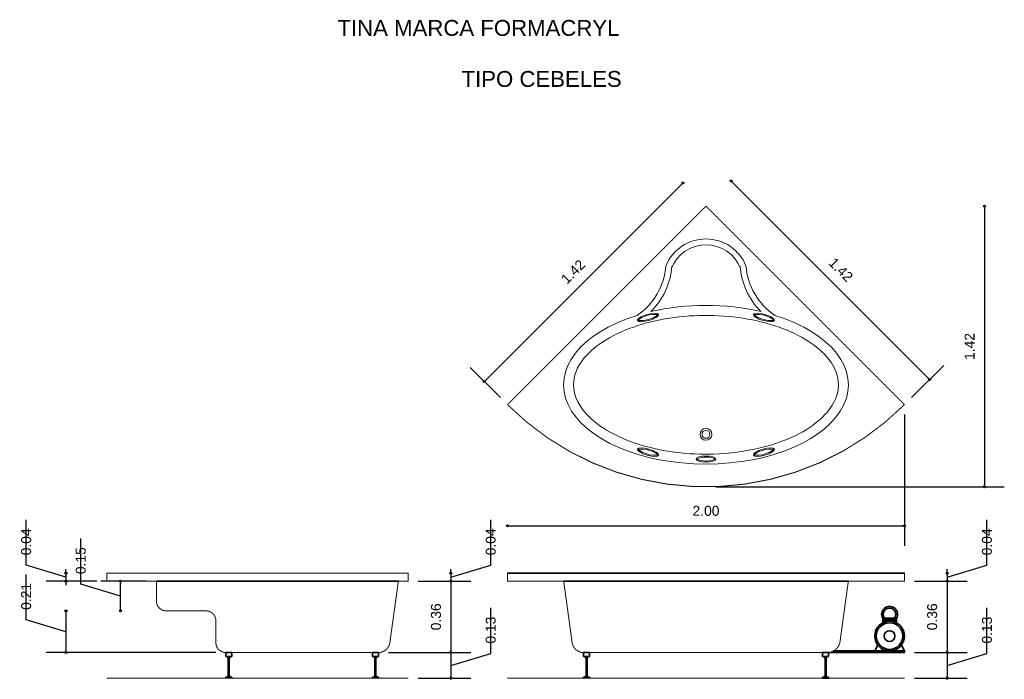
# Model space of a CAD drawing. Extents: x 168.85 to 173.82, y 180.9 to 184.23.
import ezdxf

# ---------------------------------------------------------------- set-up
doc = ezdxf.new("R2010")
doc.units = 0
doc.header["$MEASUREMENT"] = 0
doc.layers.add('CONTORNO', color=170, linetype='Continuous', lineweight=15)
for name, color, linetype, lineweight, plot in [('cotas', 3, 'Continuous', 13, False), ('muebles', 2, 'Continuous', 18, False), ('rotulos', 1, 'Continuous', 25, False), ('TRAZO', 7, 'Continuous', 35, False)]:
    doc.layers.add(name, color=color, linetype=linetype, lineweight=lineweight, plot=plot)
doc.styles.add('cotas', font='ARIAL.TTF')
doc.styles.add('rotulo', font='swissko.ttf')
doc.dimstyles.new('ISO-25', dxfattribs={"dimtxt": 2.4, "dimasz": 1, "dimexe": 1.25, "dimexo": 0.625, "dimtad": 1, "dimrnd": 0.0215, "dimtxsty": 'cotas', "dimblk": 'ORIGIN2', "dimcen": 1, "dimazin": 0, "dimtfac": 1, "dimtmove": 0, "dimatfit": 3, "dimldrblk": 'ORIGIN2', "dimfxl": 0, "dimlwe": 0, "dimarcsym": 0})

# ---------------------------------------------------------------- blocks, each defined once
blk = doc.blocks.new('_Origin2')
at = {"color": 0, "lineweight": -2}
blk.add_line((-0.5, 0), (-1, 0), dxfattribs=at)
for radius in [0.5, 0.25]:
    blk.add_circle((0, 0), radius, dxfattribs=at)
blk = doc.blocks.new('*D6')
at = {"color": 0, "linetype": 'ByBlock'}
for p, q in [((172.1883, 183.3952), (171.2019, 182.4088)), ((171.2764, 182.3202), (171.1241, 182.4725))]:
    blk.add_line(p, q, dxfattribs=at)
at = {"layer": 'Defpoints', "color": 0, "linetype": 'ByBlock'}
for p in [(172.3123, 183.2854), (171.1948, 182.4018), (171.3117, 182.2849)]:
    blk.add_point(p, dxfattribs=at)
at = {"color": 0, "linetype": 'ByBlock', "xscale": 0.01, "yscale": 0.01, "zscale": 0.01}
for p, rotation in [((172.1954, 183.4023), 45.00000000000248), ((171.1948, 182.4018), 225.0000000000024)]:
    blk.add_blockref('_Origin2', p, dxfattribs=dict(at, rotation=rotation))
at = {"color": 0, "linetype": 'ByBlock', "insert": (171.642, 182.9551), "char_height": 0.05, "attachment_point": 5, "rotation": 45, "style": 'cotas'}
blk.add_mtext('1.42', dxfattribs=at)
blk = doc.blocks.new('*D5')
at = {"color": 0, "linetype": 'ByBlock'}
for p, q in [((172.4464, 183.4054), (173.4328, 182.4189)), ((173.3482, 182.3202), (173.5106, 182.4826))]:
    blk.add_line(p, q, dxfattribs=at)
at = {"layer": 'Defpoints', "color": 0, "linetype": 'ByBlock'}
for p in [(172.3123, 183.2854), (173.4399, 182.4119), (173.3129, 182.2849)]:
    blk.add_point(p, dxfattribs=at)
at = {"color": 0, "linetype": 'ByBlock', "xscale": 0.01, "yscale": 0.01, "zscale": 0.01}
for p, rotation in [((172.4393, 183.4124), 135), ((173.4399, 182.4119), 315)]:
    blk.add_blockref('_Origin2', p, dxfattribs=dict(at, rotation=rotation))
at = {"color": 0, "linetype": 'ByBlock', "insert": (172.9927, 182.9652), "char_height": 0.05, "attachment_point": 5, "rotation": 315, "style": 'cotas'}
blk.add_mtext('1.42', dxfattribs=at)
blk = doc.blocks.new('*D12')
at = {"color": 0, "linetype": 'ByBlock'}
for p, q in [((168.8855, 181.2), (168.8855, 181.4278)), ((169.086, 181.2349), (169.086, 181.0449)), ((169.086, 181.1399), (168.8855, 181.2)), ((169.8417, 181.0349), (168.986, 181.0349))]:
    blk.add_line(p, q, dxfattribs=at)
at = {"layer": 'Defpoints', "color": 0, "linetype": 'ByBlock'}
for p in [(169.5917, 181.2449), (169.086, 181.0349), (169.8917, 181.0349)]:
    blk.add_point(p, dxfattribs=at)
at = {"color": 0, "linetype": 'ByBlock', "xscale": 0.01, "yscale": 0.01, "zscale": 0.01}
for p, rotation in [((169.086, 181.2449), 90), ((169.086, 181.0349), 270)]:
    blk.add_blockref('_Origin2', p, dxfattribs=dict(at, rotation=rotation))
at = {"color": 0, "linetype": 'ByBlock', "insert": (168.8855, 181.25), "char_height": 0.05, "attachment_point": 4, "rotation": 90, "style": 'cotas'}
blk.add_mtext('0.21', dxfattribs=at)
blk = doc.blocks.new('*D11')
at = {"color": 0, "linetype": 'ByBlock'}
for p, q in [((168.8855, 181.475), (168.8855, 181.7047)), ((169.086, 181.4149), (168.8855, 181.475)), ((169.086, 181.4449), (169.086, 181.4549)), ((169.086, 181.4349), (169.086, 181.3949)), ((169.086, 181.4349), (169.086, 181.3949)), ((169.2417, 181.3949), (168.986, 181.3949)), ((169.086, 181.3849), (169.086, 181.3749))]:
    blk.add_line(p, q, dxfattribs=at)
at = {"layer": 'Defpoints', "color": 0, "linetype": 'ByBlock'}
for p in [(169.2917, 181.4349), (169.086, 181.3949), (169.2917, 181.3949)]:
    blk.add_point(p, dxfattribs=at)
at = {"color": 0, "linetype": 'ByBlock', "xscale": 0.01, "yscale": 0.01, "zscale": 0.01}
for p, rotation in [((169.086, 181.4349), 270), ((169.086, 181.3949), 90)]:
    blk.add_blockref('_Origin2', p, dxfattribs=dict(at, rotation=rotation))
at = {"color": 0, "linetype": 'ByBlock', "insert": (168.8855, 181.525), "char_height": 0.05, "attachment_point": 4, "rotation": 90, "style": 'cotas'}
blk.add_mtext('0.04', dxfattribs=at)
blk = doc.blocks.new('*D7')
at = {"color": 0, "linetype": 'ByBlock'}
for p, q in [((173.3129, 182.2349), (173.3129, 181.5736)), ((171.3217, 181.6736), (173.3029, 181.6736))]:
    blk.add_line(p, q, dxfattribs=at)
at = {"layer": 'Defpoints', "color": 0, "linetype": 'ByBlock'}
for p in [(171.3117, 182.2849), (173.3129, 182.2849), (173.3129, 181.6736)]:
    blk.add_point(p, dxfattribs=at)
at = {"color": 0, "linetype": 'ByBlock', "xscale": 0.01, "yscale": 0.01, "zscale": 0.01, "rotation": 180}
blk.add_blockref('_Origin2', (171.3117, 181.6736), dxfattribs=at)
at = {"color": 0, "linetype": 'ByBlock', "xscale": 0.01, "yscale": 0.01, "zscale": 0.01}
blk.add_blockref('_Origin2', (173.3129, 181.6736), dxfattribs=at)
at = {"color": 0, "linetype": 'ByBlock', "insert": (172.3123, 181.7491), "char_height": 0.05, "attachment_point": 5, "style": 'cotas'}
blk.add_mtext('2.00', dxfattribs=at)
blk = doc.blocks.new('*D1')
at = {"color": 0, "linetype": 'ByBlock'}
for p, q in [((173.7163, 183.2754), (173.7163, 181.8804)), ((172.3623, 181.8704), (173.8163, 181.8704))]:
    blk.add_line(p, q, dxfattribs=at)
at = {"layer": 'Defpoints', "color": 0, "linetype": 'ByBlock'}
for p in [(172.3123, 183.2854), (172.3123, 181.8704), (173.7163, 181.8704)]:
    blk.add_point(p, dxfattribs=at)
at = {"color": 0, "linetype": 'ByBlock', "xscale": 0.01, "yscale": 0.01, "zscale": 0.01}
for p, rotation in [((173.7163, 183.2854), 90), ((173.7163, 181.8704), 270)]:
    blk.add_blockref('_Origin2', p, dxfattribs=dict(at, rotation=rotation))
at = {"color": 0, "linetype": 'ByBlock', "insert": (173.6412, 182.5779), "char_height": 0.05, "attachment_point": 5, "rotation": 90, "style": 'cotas'}
blk.add_mtext('1.42', dxfattribs=at)
blk = doc.blocks.new('*D13')
at = {"color": 0, "linetype": 'ByBlock'}
for p, q in [((169.1605, 181.38), (169.1605, 181.6103)), ((169.361, 181.3199), (169.1605, 181.38)), ((169.4917, 181.3949), (169.261, 181.3949)), ((169.361, 181.2549), (169.361, 181.3849))]:
    blk.add_line(p, q, dxfattribs=at)
at = {"layer": 'Defpoints', "color": 0, "linetype": 'ByBlock'}
for p in [(169.361, 181.3949), (169.5417, 181.3949), (169.5917, 181.2449)]:
    blk.add_point(p, dxfattribs=at)
at = {"color": 0, "linetype": 'ByBlock', "xscale": 0.01, "yscale": 0.01, "zscale": 0.01}
for p, rotation in [((169.361, 181.3949), 90), ((169.361, 181.2449), 270)]:
    blk.add_blockref('_Origin2', p, dxfattribs=dict(at, rotation=rotation))
at = {"color": 0, "linetype": 'ByBlock', "insert": (169.1605, 181.43), "char_height": 0.05, "attachment_point": 4, "rotation": 90, "style": 'cotas'}
blk.add_mtext('0.15', dxfattribs=at)
blk = doc.blocks.new('*D4')
at = {"color": 0, "linetype": 'ByBlock'}
for p, q in [((171.2273, 181.03), (171.2273, 181.2599)), ((171.0267, 180.9699), (171.2273, 181.03)), ((171.0267, 181.0249), (171.0267, 180.9149)), ((170.8617, 180.9049), (171.1267, 180.9049))]:
    blk.add_line(p, q, dxfattribs=at)
at = {"layer": 'Defpoints', "color": 0, "linetype": 'ByBlock'}
for p in [(170.6613, 181.0349), (170.8117, 180.9049), (171.0267, 180.9049)]:
    blk.add_point(p, dxfattribs=at)
at = {"color": 0, "linetype": 'ByBlock', "xscale": 0.01, "yscale": 0.01, "zscale": 0.01}
for p, rotation in [((171.0267, 181.0349), 90), ((171.0267, 180.9049), 270)]:
    blk.add_blockref('_Origin2', p, dxfattribs=dict(at, rotation=rotation))
at = {"color": 0, "linetype": 'ByBlock', "insert": (171.2273, 181.08), "char_height": 0.05, "attachment_point": 4, "rotation": 90, "style": 'cotas'}
blk.add_mtext('0.13', dxfattribs=at)
blk = doc.blocks.new('*D3')
at = {"color": 0, "linetype": 'ByBlock'}
for p, q in [((171.0267, 181.3849), (171.0267, 181.0449)), ((170.7113, 181.0349), (171.1267, 181.0349))]:
    blk.add_line(p, q, dxfattribs=at)
at = {"layer": 'Defpoints', "color": 0, "linetype": 'ByBlock'}
for p in [(170.8117, 181.3949), (170.6613, 181.0349), (171.0267, 181.0349)]:
    blk.add_point(p, dxfattribs=at)
at = {"color": 0, "linetype": 'ByBlock', "xscale": 0.01, "yscale": 0.01, "zscale": 0.01}
for p, rotation in [((171.0267, 181.3949), 90), ((171.0267, 181.0349), 270)]:
    blk.add_blockref('_Origin2', p, dxfattribs=dict(at, rotation=rotation))
at = {"color": 0, "linetype": 'ByBlock', "insert": (170.9512, 181.2149), "char_height": 0.05, "attachment_point": 5, "rotation": 90, "style": 'cotas'}
blk.add_mtext('0.36', dxfattribs=at)
blk = doc.blocks.new('*D2')
at = {"color": 0, "linetype": 'ByBlock'}
for p, q in [((171.2272, 181.475), (171.2272, 181.7047)), ((171.0267, 181.4149), (171.2272, 181.475)), ((171.0267, 181.4449), (171.0267, 181.4549)), ((171.0267, 181.4349), (171.0267, 181.3949)), ((171.0267, 181.4349), (171.0267, 181.3949)), ((170.8617, 181.3949), (171.1267, 181.3949)), ((171.0267, 181.3849), (171.0267, 181.3749))]:
    blk.add_line(p, q, dxfattribs=at)
at = {"layer": 'Defpoints', "color": 0, "linetype": 'ByBlock'}
for p in [(170.8117, 181.4349), (170.8117, 181.3949), (171.0267, 181.3949)]:
    blk.add_point(p, dxfattribs=at)
at = {"color": 0, "linetype": 'ByBlock', "xscale": 0.01, "yscale": 0.01, "zscale": 0.01}
for p, rotation in [((171.0267, 181.4349), 270), ((171.0267, 181.3949), 90)]:
    blk.add_blockref('_Origin2', p, dxfattribs=dict(at, rotation=rotation))
at = {"color": 0, "linetype": 'ByBlock', "insert": (171.2272, 181.525), "char_height": 0.05, "attachment_point": 4, "rotation": 90, "style": 'cotas'}
blk.add_mtext('0.04', dxfattribs=at)
blk = doc.blocks.new('*D10')
at = {"color": 0, "linetype": 'ByBlock'}
for p, q in [((173.7289, 181.03), (173.7289, 181.2599)), ((173.5283, 180.9699), (173.7289, 181.03)), ((173.5283, 181.0249), (173.5283, 180.9149)), ((173.3629, 180.9049), (173.6283, 180.9049))]:
    blk.add_line(p, q, dxfattribs=at)
at = {"layer": 'Defpoints', "color": 0, "linetype": 'ByBlock'}
for p in [(173.3129, 181.0349), (173.3129, 180.9049), (173.5283, 180.9049)]:
    blk.add_point(p, dxfattribs=at)
at = {"color": 0, "linetype": 'ByBlock', "xscale": 0.01, "yscale": 0.01, "zscale": 0.01}
for p, rotation in [((173.5283, 181.0349), 90), ((173.5283, 180.9049), 270)]:
    blk.add_blockref('_Origin2', p, dxfattribs=dict(at, rotation=rotation))
at = {"color": 0, "linetype": 'ByBlock', "insert": (173.7289, 181.08), "char_height": 0.05, "attachment_point": 4, "rotation": 90, "style": 'cotas'}
blk.add_mtext('0.13', dxfattribs=at)
blk = doc.blocks.new('*D9')
at = {"color": 0, "linetype": 'ByBlock'}
for p, q in [((173.5283, 181.3849), (173.5283, 181.0449)), ((173.3629, 181.0349), (173.6283, 181.0349))]:
    blk.add_line(p, q, dxfattribs=at)
at = {"layer": 'Defpoints', "color": 0, "linetype": 'ByBlock'}
for p in [(173.3129, 181.3949), (173.3129, 181.0349), (173.5283, 181.0349)]:
    blk.add_point(p, dxfattribs=at)
at = {"color": 0, "linetype": 'ByBlock', "xscale": 0.01, "yscale": 0.01, "zscale": 0.01}
for p, rotation in [((173.5283, 181.3949), 90), ((173.5283, 181.0349), 270)]:
    blk.add_blockref('_Origin2', p, dxfattribs=dict(at, rotation=rotation))
at = {"color": 0, "linetype": 'ByBlock', "insert": (173.4528, 181.2149), "char_height": 0.05, "attachment_point": 5, "rotation": 90, "style": 'cotas'}
blk.add_mtext('0.36', dxfattribs=at)
blk = doc.blocks.new('*D8')
at = {"color": 0, "linetype": 'ByBlock'}
for p, q in [((173.7288, 181.475), (173.7288, 181.7047)), ((173.5283, 181.4149), (173.7288, 181.475)), ((173.5283, 181.4449), (173.5283, 181.4549)), ((173.5283, 181.4349), (173.5283, 181.3949)), ((173.5283, 181.4349), (173.5283, 181.3949)), ((173.3629, 181.3949), (173.6283, 181.3949)), ((173.5283, 181.3849), (173.5283, 181.3749))]:
    blk.add_line(p, q, dxfattribs=at)
at = {"layer": 'Defpoints', "color": 0, "linetype": 'ByBlock'}
for p in [(173.3129, 181.4349), (173.3129, 181.3949), (173.5283, 181.3949)]:
    blk.add_point(p, dxfattribs=at)
at = {"color": 0, "linetype": 'ByBlock', "xscale": 0.01, "yscale": 0.01, "zscale": 0.01}
for p, rotation in [((173.5283, 181.4349), 270), ((173.5283, 181.3949), 90)]:
    blk.add_blockref('_Origin2', p, dxfattribs=dict(at, rotation=rotation))
at = {"color": 0, "linetype": 'ByBlock', "insert": (173.7288, 181.525), "char_height": 0.05, "attachment_point": 4, "rotation": 90, "style": 'cotas'}
blk.add_mtext('0.04', dxfattribs=at)

msp = doc.modelspace()

# ---------------------------------------------------------------- linework, layer by layer
at = {"layer": 'CONTORNO'}
for p, q in [((169.2917, 180.9049), (170.8117, 180.9049)), ((173.3129, 180.9049), (171.3117, 180.9049))]:
    msp.add_line(p, q, dxfattribs=at)
at = {"layer": 'CONTORNO', "const_width": 0.005}
for points in [[(173.3129, 182.2849), (172.3123, 183.2854), (171.3117, 182.2849, 0.414214), (173.3129, 182.2849, 1.064999)], [(170.7617, 181.3949), (170.8117, 181.3949), (170.8117, 181.4349), (169.2917, 181.4349), (169.2917, 181.3949), (169.5417, 181.3949), (169.5417, 181.2949, 0.414214), (169.5917, 181.2449), (169.7917, 181.2449)], [(172.9873, 181.0849), (173.03, 181.3949), (173.3129, 181.3949), (173.3129, 181.4349), (171.3117, 181.4349), (171.3117, 181.3949), (171.595, 181.3949), (171.6377, 181.0849, 0.374657), (171.6951, 181.0349), (172.93, 181.0349, 0.324523), (172.9873, 181.0849, 5.6429)], [(169.8417, 181.0849, 0.414214), (169.8917, 181.0349), (170.6613, 181.0349, 0.374346), (170.7187, 181.0849), (170.7617, 181.3949)], [(169.7917, 181.2449, -0.414214), (169.8417, 181.1949), (169.8417, 181.0849)]]:
    msp.add_lwpolyline(points, format="xyb", dxfattribs=at)
at = {"layer": 'muebles'}
for radius in [0.03, 0.02]:
    msp.add_circle((172.3123, 182.1349), radius, dxfattribs=at)
for centre, radius, start, end in [((172.3123, 182.9026), 0.2177, 22.208, 157.792), ((172.3123, 182.9026), 0.1877, 22.208, 157.792), ((171.7788, 183.011), 0.333, 303.9681, 355.4961), ((171.7788, 183.011), 0.363, 314.8702, 355.4961), ((172.8458, 183.011), 0.363, 184.5039, 225.1298), ((172.8458, 183.011), 0.333, 184.5039, 236.0319)]:
    msp.add_arc(centre, radius, start, end, dxfattribs=at)
for start_param, end_param in [(4.31551, 5.109268), (5.217749, 10.490214)]:
    msp.add_ellipse((172.3123, 182.3849), major_axis=(-0.7177, 0), ratio=0.557326, start_param=start_param, end_param=end_param, dxfattribs=at)
at = {"layer": 'muebles', "extrusion": (0, 0, -1)}
for centre, major_axis in [((172.0205, 182.7245), (-0.0529, -0.0151)), ((172.6041, 182.0452), (0.0529, 0.0151))]:
    msp.add_ellipse(centre, major_axis=major_axis, ratio=0.283384, dxfattribs=at)
at = {"layer": 'muebles'}
for centre, major_axis, ratio in [((172.6041, 182.7245), (0.0529, -0.0151), 0.283384), ((172.0205, 182.0452), (-0.0529, 0.0151), 0.283384), ((172.3123, 182.0104), (-0.05, 0), 0.301594)]:
    msp.add_ellipse(centre, major_axis=major_axis, ratio=ratio, dxfattribs=at)
for points, knots in [([(171.6446, 182.3849), (171.6446, 182.3288), (171.672, 182.2702), (171.7908, 182.1602), (171.8818, 182.1114), (172.0996, 182.0472), (172.2259, 182.0316), (172.512, 182.0404), (172.6695, 182.0789), (172.8768, 182.1885), (172.9393, 182.2519), (172.9907, 182.374), (172.9847, 182.4336), (172.9043, 182.5561), (172.8261, 182.6163), (172.6161, 182.7032), (172.4855, 182.7299), (172.2187, 182.7385), (172.0831, 182.7204), (171.848, 182.6448), (171.7523, 182.5848), (171.6617, 182.4754), (171.6446, 182.4296), (171.6446, 182.3849)], [0, 0, 0, 0, 0.541994, 0.541994, 1.083988, 1.083988, 1.625983, 1.625983, 2.3302, 2.3302, 2.911327, 2.911327, 3.492455, 3.492455, 4.073582, 4.073582, 4.654709, 4.654709, 5.235836, 5.235836, 5.850848, 5.850848, 6.283185, 6.283185, 6.283185, 6.283185]), ([(171.9724, 182.7107), (171.9726, 182.7114), (171.9749, 182.7149), (171.9898, 182.7252), (172.009, 182.733), (172.0483, 182.742), (172.0675, 182.7393), (172.0686, 182.7382)], [0.156791, 0.156791, 0.156791, 0.156791, 0.693145, 0.693145, 1.757455, 1.757455, 2.984801, 2.984801, 2.984801, 2.984801]), ([(172.0686, 182.7382), (172.0684, 182.7376), (172.0661, 182.7341), (172.0512, 182.7237), (172.032, 182.716), (171.9928, 182.707), (171.9736, 182.7096), (171.9724, 182.7107)], [3.298384, 3.298384, 3.298384, 3.298384, 3.834738, 3.834738, 4.899048, 4.899048, 6.126394, 6.126394, 6.126394, 6.126394]), ([(172.6522, 182.7107), (172.652, 182.7114), (172.6497, 182.7149), (172.6348, 182.7252), (172.6156, 182.733), (172.5763, 182.742), (172.5571, 182.7393), (172.556, 182.7382)], [0.156791, 0.156791, 0.156791, 0.156791, 0.693145, 0.693145, 1.757455, 1.757455, 2.984801, 2.984801, 2.984801, 2.984801]), ([(172.556, 182.7382), (172.5562, 182.7376), (172.5585, 182.7341), (172.5734, 182.7237), (172.5926, 182.716), (172.6318, 182.707), (172.651, 182.7096), (172.6522, 182.7107)], [3.298384, 3.298384, 3.298384, 3.298384, 3.834738, 3.834738, 4.899048, 4.899048, 6.126394, 6.126394, 6.126394, 6.126394]), ([(172.0686, 182.0315), (172.0684, 182.0322), (172.0661, 182.0356), (172.0512, 182.046), (172.032, 182.0537), (171.9928, 182.0627), (171.9736, 182.0601), (171.9724, 182.059)], [3.298384, 3.298384, 3.298384, 3.298384, 3.834738, 3.834738, 4.899048, 4.899048, 6.126394, 6.126394, 6.126394, 6.126394]), ([(171.9724, 182.059), (171.9726, 182.0583), (171.9749, 182.0549), (171.9898, 182.0445), (172.009, 182.0367), (172.0483, 182.0277), (172.0675, 182.0304), (172.0686, 182.0315)], [0.156791, 0.156791, 0.156791, 0.156791, 0.693145, 0.693145, 1.757455, 1.757455, 2.984801, 2.984801, 2.984801, 2.984801]), ([(172.3573, 182.0104), (172.3571, 182.0108), (172.3543, 182.0134), (172.3387, 182.0191), (172.3196, 182.0212), (172.2832, 182.0189), (172.2678, 182.0114), (172.2673, 182.0104)], [3.286439, 3.286439, 3.286439, 3.286439, 3.834364, 3.834364, 4.916133, 4.916133, 6.138339, 6.138339, 6.138339, 6.138339]), ([(172.556, 182.0315), (172.5562, 182.0322), (172.5585, 182.0356), (172.5734, 182.046), (172.5926, 182.0537), (172.6318, 182.0627), (172.651, 182.0601), (172.6522, 182.059)], [3.298384, 3.298384, 3.298384, 3.298384, 3.834738, 3.834738, 4.899048, 4.899048, 6.126394, 6.126394, 6.126394, 6.126394]), ([(172.6522, 182.059), (172.652, 182.0583), (172.6497, 182.0549), (172.6348, 182.0445), (172.6156, 182.0367), (172.5763, 182.0277), (172.5571, 182.0304), (172.556, 182.0315)], [0.156791, 0.156791, 0.156791, 0.156791, 0.693145, 0.693145, 1.757455, 1.757455, 2.984801, 2.984801, 2.984801, 2.984801]), ([(172.2673, 182.0104), (172.2675, 182.0099), (172.2703, 182.0074), (172.2859, 182.0017), (172.305, 181.9995), (172.3414, 182.0018), (172.3568, 182.0093), (172.3573, 182.0104)], [0.144846, 0.144846, 0.144846, 0.144846, 0.692772, 0.692772, 1.77454, 1.77454, 2.996746, 2.996746, 2.996746, 2.996746])]:
    msp.add_open_spline(points, degree=3, knots=knots, dxfattribs=at)
at = {"layer": 'TRAZO'}
for p, q in [((171.3117, 181.4349), (173.3129, 181.4349)), ((169.5417, 181.3949), (170.7617, 181.3949)), ((171.595, 181.3949), (173.03, 181.3949)), ((173.2032, 181.2074), (173.2725, 181.2074)), ((173.2032, 181.2074), (173.2032, 181.1844)), ((173.2095, 181.2074), (173.2095, 181.1872)), ((173.2095, 181.2074), (173.2095, 181.1872)), ((173.2155, 181.2074), (173.2155, 181.1894)), ((173.2215, 181.2074), (173.2215, 181.191)), ((173.2275, 181.2074), (173.2275, 181.1921)), ((173.2335, 181.2074), (173.2335, 181.1927)), ((173.2335, 181.2074), (173.2335, 181.1927)), ((173.2395, 181.2074), (173.2395, 181.1928)), ((173.2455, 181.2074), (173.2455, 181.1925)), ((173.2515, 181.2074), (173.2515, 181.1916)), ((173.2575, 181.2074), (173.2575, 181.1902)), ((173.2635, 181.2074), (173.2635, 181.1883)), ((173.2695, 181.2074), (173.2695, 181.1859)), ((173.2725, 181.2074), (173.2725, 181.1844)), ((173.1629, 181.0429), (173.1784, 181.0722)), ((173.3129, 181.0429), (173.2974, 181.0722)), ((169.8917, 181.0149), (169.8917, 181.0349)), ((169.9217, 181.0349), (169.8917, 181.0349)), ((169.9217, 181.0149), (169.9217, 181.0349)), ((170.6313, 181.0149), (170.6313, 181.0349)), ((170.6613, 181.0349), (170.6313, 181.0349)), ((170.6613, 181.0149), (170.6613, 181.0349)), ((171.7251, 181.0349), (171.6951, 181.0349)), ((171.6951, 181.0149), (171.6951, 181.0349)), ((171.7251, 181.0149), (171.7251, 181.0349)), ((172.93, 181.0349), (172.9, 181.0349)), ((172.9, 181.0149), (172.9, 181.0349)), ((172.93, 181.0349), (173.3129, 181.0349)), ((172.93, 181.0149), (172.93, 181.0349)), ((172.9558, 181.0429), (173.3129, 181.0429)), ((173.1629, 181.0429), (173.1629, 181.0349)), ((173.3129, 181.0429), (173.3129, 181.0349)), ((169.9217, 181.0149), (169.8917, 181.0149)), ((169.9017, 181.0069), (169.9017, 181.0149)), ((169.9117, 181.0069), (169.9017, 181.0069)), ((169.9042, 180.9179), (169.9042, 181.0069)), ((169.9092, 180.9179), (169.9092, 181.0069)), ((169.9117, 181.0069), (169.9117, 181.0149)), ((170.6613, 181.0149), (170.6313, 181.0149)), ((170.6413, 181.0069), (170.6413, 181.0149)), ((170.6513, 181.0069), (170.6413, 181.0069)), ((170.6438, 180.9179), (170.6438, 181.0069)), ((170.6488, 180.9179), (170.6488, 181.0069)), ((170.6513, 181.0069), (170.6513, 181.0149)), ((171.7251, 181.0149), (171.6951, 181.0149)), ((171.7051, 181.0069), (171.7051, 181.0149)), ((171.7151, 181.0069), (171.7051, 181.0069)), ((171.7076, 180.9179), (171.7076, 181.0069)), ((171.7126, 180.9179), (171.7126, 181.0069)), ((171.7151, 181.0069), (171.7151, 181.0149)), ((172.93, 181.0149), (172.9, 181.0149)), ((172.91, 181.0069), (172.91, 181.0149)), ((172.92, 181.0069), (172.91, 181.0069)), ((172.9125, 180.9179), (172.9125, 181.0069)), ((172.9175, 180.9179), (172.9175, 181.0069)), ((172.92, 181.0069), (172.92, 181.0149)), ((169.9217, 180.9099), (169.8917, 180.9099)), ((169.8917, 180.9049), (169.8917, 180.9099)), ((169.9017, 180.9099), (169.9017, 180.9179)), ((169.9117, 180.9179), (169.9017, 180.9179)), ((169.9117, 180.9099), (169.9117, 180.9179)), ((169.9217, 180.9049), (169.9217, 180.9099)), ((170.6613, 180.9099), (170.6313, 180.9099)), ((170.6313, 180.9049), (170.6313, 180.9099)), ((170.6413, 180.9099), (170.6413, 180.9179)), ((170.6513, 180.9179), (170.6413, 180.9179)), ((170.6513, 180.9099), (170.6513, 180.9179)), ((170.6613, 180.9049), (170.6613, 180.9099)), ((171.6951, 180.9049), (171.6951, 180.9099)), ((171.7251, 180.9099), (171.6951, 180.9099)), ((171.7151, 180.9179), (171.7051, 180.9179)), ((171.7051, 180.9099), (171.7051, 180.9179)), ((171.7151, 180.9099), (171.7151, 180.9179)), ((171.7251, 180.9049), (171.7251, 180.9099)), ((172.9, 180.9049), (172.9, 180.9099)), ((172.93, 180.9099), (172.9, 180.9099)), ((172.93, 180.9049), (172.9, 180.9049)), ((172.92, 180.9179), (172.91, 180.9179)), ((172.91, 180.9099), (172.91, 180.9179)), ((172.92, 180.9099), (172.92, 180.9179)), ((172.93, 180.9049), (172.93, 180.9099))]:
    msp.add_line(p, q, dxfattribs=at)
for radius in [0.075, 0.067, 0.027]:
    msp.add_circle((173.2379, 181.1179), radius, dxfattribs=at)
for radius, start, end in [(0.04, 330, 210), (0.032, 321.3178, 218.6822)]:
    msp.add_arc((173.2379, 181.2274), radius, start, end, dxfattribs=at)

# ---------------------------------------------------------------- texts
at = {"layer": 'rotulos', "style": 'rotulo'}
for s, p in [('TINA MARCA FORMACRYL', (170.4545, 184.1443)), ('TIPO CEBELES', (171.0801, 183.887))]:
    msp.add_text(s, height=0.08, dxfattribs=at).set_placement(p)

# ---------------------------------------------------------------- dimensions: what is measured, and where the dimension line sits
at = {"layer": 'cotas'}
for p1, p2, distance, picture, middle in [((172.3123, 183.2854), (171.3117, 182.2849), -0.1653, '*D6', (171.642, 182.9551)), ((172.3122985, 183.2854114), (173.3128546, 182.2848553), 0.1796198, '*D5', (172.9926924, 182.9652491))]:
    dim = msp.add_aligned_dim(p1=p1, p2=p2, distance=distance, dimstyle='ISO-25', override={"dimtxt": 0.05, "dimasz": 0.01, "dimexe": 0.1, "dimexo": 0.05, "dimgap": 0.05, "dimrnd": 0.0005, "dimzin": 1, "dimblk1": 'Origin2', "dimblk2": 'Origin2', "dimsah": 1, "dimse1": 1, "dimtmove": 1}, dxfattribs=at)
    dim.commit()
    dim.dimension.update_dxf_attribs({"geometry": picture, "text_midpoint": middle})
for base, p1, p2, picture, middle in [((173.716266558, 181.8704114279), (172.3122985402, 183.2854114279), (172.3122985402, 181.8704114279), '*D1', (173.6411642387, 182.5779114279)), ((169.086, 181.3949), (169.2917, 181.4349), (169.2917, 181.3949), '*D11', (168.8855, 181.525)), ((171.0267, 181.3949), (170.8117, 181.4349), (170.8117, 181.3949), '*D2', (171.2272, 181.525)), ((173.5283, 181.3949), (173.3129, 181.4349), (173.3129, 181.3949), '*D8', (173.7288, 181.525)), ((169.361, 181.3949), (169.5917, 181.2449), (169.5417, 181.3949), '*D13', (169.1605, 181.43)), ((169.086, 181.0349), (169.5917, 181.2449), (169.8917, 181.0349), '*D12', (168.8855, 181.25)), ((171.0267, 181.0349), (170.8117, 181.3949), (170.6613, 181.0349), '*D3', (170.9512, 181.2149)), ((173.5283, 181.0349), (173.3129, 181.3949), (173.3129, 181.0349), '*D9', (173.4528, 181.2149)), ((171.0267, 180.9049), (170.6613, 181.0349), (170.8117, 180.9049), '*D4', (171.2273, 181.08)), ((173.5283, 180.9049), (173.3129, 181.0349), (173.3129, 180.9049), '*D10', (173.7289, 181.08))]:
    dim = msp.add_linear_dim(base=base, p1=p1, p2=p2, angle=90, dimstyle='ISO-25', override={"dimtxt": 0.05, "dimasz": 0.01, "dimexe": 0.1, "dimexo": 0.05, "dimgap": 0.05, "dimrnd": 0.0005, "dimzin": 1, "dimblk1": 'Origin2', "dimblk2": 'Origin2', "dimsah": 1, "dimse1": 1, "dimtmove": 1}, dxfattribs=at)
    dim.commit()
    dim.dimension.update_dxf_attribs({"geometry": picture, "text_midpoint": middle})
dim = msp.add_linear_dim(base=(173.3129, 181.6736), p1=(171.3117, 182.2849), p2=(173.3129, 182.2849), dimstyle='ISO-25', override={"dimtxt": 0.05, "dimasz": 0.01, "dimexe": 0.1, "dimexo": 0.05, "dimgap": 0.05, "dimrnd": 0.0005, "dimzin": 1, "dimblk1": 'Origin2', "dimblk2": 'Origin2', "dimsah": 1, "dimse1": 1, "dimtmove": 1}, dxfattribs=at)
dim.commit()
dim.dimension.update_dxf_attribs({"geometry": '*D7', "text_midpoint": (172.3123, 181.7491)})

doc.saveas('drawing.dxf')
